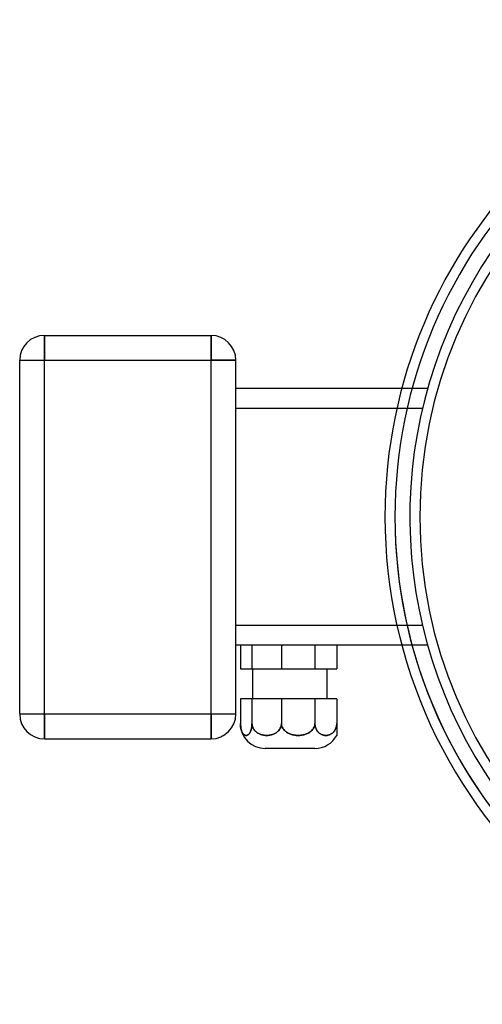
# Model space of a CAD drawing. Header units: millimetres. Extents: x -174 to 100, y -112 to 100.
# Tile 1 of 4: x -174 to -80, y -98 to 100. Entities that reach past the tile are written whole.
import ezdxf

# ---------------------------------------------------------------- set-up
doc = ezdxf.new("R2010")
doc.units = ezdxf.units.MM
doc.layers.add('HIDDEN', color=7, linetype='Continuous')
doc.layers.add('THICK', color=7, linetype='Continuous')

msp = doc.modelspace()

# ---------------------------------------------------------------- linework, layer by layer
at = {"layer": 'HIDDEN'}
for p, q in [((-168.5, 36.51), (-168.5, 31.51)), ((-168.5, 36.51), (-168.5, 36.51)), ((-135, 36.51), (-135, 31.51)), ((-135, 36.51), (-135, 36.51)), ((-173.5, 31.51), (-168.5, 31.51)), ((-173.5, 31.51), (-173.5, 31.51)), ((-168.5, 31.51), (-135, 31.51)), ((-168.5, -39.62), (-168.5, 31.51)), ((-135, 31.51), (-130, 31.51)), ((-135, -39.62), (-135, 31.51)), ((-130, 31.51), (-130, 31.51)), ((-130, 25.81), (-130, 25.81)), ((-91.43, 25.81), (-96.61, 25.81)), ((-91.43, 25.81), (-91.43, 25.81)), ((-92.46, 21.81), (-130, 21.81)), ((-92.46, 21.81), (-97.59, 21.81)), ((-92.46, -21.81), (-130, -21.81)), ((-92.46, -21.81), (-97.59, -21.81)), ((-130, -25.81), (-130, -25.81)), ((-126.76, -25.81), (-126.76, -30.55)), ((-126.76, -25.81), (-126.76, -30.55)), ((-126.76, -25.81), (-126.76, -30.55)), ((-120.84, -25.81), (-120.84, -30.55)), ((-120.84, -25.81), (-120.84, -30.55)), ((-120.84, -25.81), (-120.84, -30.55)), ((-114.1, -25.81), (-114.1, -30.55)), ((-114.1, -25.81), (-114.1, -30.55)), ((-114.1, -25.81), (-114.1, -30.55)), ((-109.7, -25.81), (-109.7, -25.81)), ((-109.7, -25.81), (-109.7, -25.81)), ((-91.43, -25.81), (-96.61, -25.81)), ((-91.43, -25.81), (-91.43, -25.81)), ((-109.7, -30.55), (-109.7, -30.55)), ((-109.7, -30.55), (-109.7, -30.55)), ((-126.76, -36.55), (-126.76, -41.55)), ((-126.76, -36.55), (-126.76, -41.55)), ((-126.76, -36.55), (-126.76, -41.55)), ((-120.84, -36.55), (-120.84, -41.55)), ((-120.84, -36.55), (-120.84, -41.55)), ((-120.84, -36.55), (-120.84, -41.55)), ((-114.1, -36.55), (-114.1, -41.55)), ((-114.1, -36.55), (-114.1, -41.55)), ((-114.1, -36.55), (-114.1, -41.55)), ((-109.7, -36.55), (-109.7, -36.55)), ((-109.7, -36.55), (-109.7, -36.55)), ((-173.5, -39.62), (-173.5, -39.62)), ((-173.5, -39.62), (-168.5, -39.62)), ((-168.5, -39.62), (-135, -39.62)), ((-168.5, -39.62), (-168.5, -44.62)), ((-135, -39.62), (-130, -39.62)), ((-135, -39.62), (-135, -44.62)), ((-130, -39.62), (-130, -39.62)), ((-129.1, -41.74), (-129.1, -41.55)), ((-129.1, -41.74), (-129.1, -41.55)), ((-129.1, -41.55), (-129.1, -41.74)), ((-126.76, -41.55), (-126.76, -41.74)), ((-126.75, -41.74), (-126.76, -41.55)), ((-126.76, -41.55), (-126.76, -41.74)), ((-126.75, -41.74), (-126.76, -41.55)), ((-126.76, -41.74), (-126.76, -41.55)), ((-126.76, -41.55), (-126.75, -41.74)), ((-120.84, -41.55), (-120.85, -41.74)), ((-120.84, -41.55), (-120.85, -41.74)), ((-120.85, -41.74), (-120.84, -41.55)), ((-120.83, -41.74), (-120.84, -41.55)), ((-120.83, -41.74), (-120.84, -41.55)), ((-120.84, -41.55), (-120.83, -41.74)), ((-114.1, -41.55), (-114.11, -41.74)), ((-114.1, -41.55), (-114.11, -41.74)), ((-114.11, -41.74), (-114.1, -41.55)), ((-114.09, -41.74), (-114.1, -41.55)), ((-114.09, -41.74), (-114.1, -41.55)), ((-114.1, -41.55), (-114.09, -41.74)), ((-109.7, -41.55), (-109.71, -41.74)), ((-109.7, -41.55), (-109.71, -41.74)), ((-109.71, -41.74), (-109.7, -41.55)), ((-129.09, -41.93), (-129.1, -41.74)), ((-129.09, -41.93), (-129.1, -41.74)), ((-129.1, -41.74), (-129.09, -41.93)), ((-129.07, -42.11), (-129.09, -41.93)), ((-129.07, -42.11), (-129.09, -41.93)), ((-129.09, -41.93), (-129.07, -42.11)), ((-129.04, -42.29), (-129.07, -42.11)), ((-129.04, -42.29), (-129.07, -42.11)), ((-129.07, -42.11), (-129.04, -42.29)), ((-129.01, -42.46), (-129.04, -42.29)), ((-129.01, -42.46), (-129.04, -42.29)), ((-129.04, -42.29), (-129.01, -42.46)), ((-128.98, -42.63), (-129.01, -42.46)), ((-128.98, -42.63), (-129.01, -42.46)), ((-129.01, -42.46), (-128.98, -42.63)), ((-128.94, -42.77), (-128.98, -42.63)), ((-128.94, -42.77), (-128.98, -42.63)), ((-128.98, -42.63), (-128.94, -42.77)), ((-128.89, -42.91), (-128.94, -42.77)), ((-128.89, -42.91), (-128.94, -42.77)), ((-128.94, -42.77), (-128.89, -42.91)), ((-128.84, -43.05), (-128.89, -42.91)), ((-128.84, -43.05), (-128.89, -42.91)), ((-128.89, -42.91), (-128.84, -43.05)), ((-128.79, -43.17), (-128.84, -43.05)), ((-128.79, -43.17), (-128.84, -43.05)), ((-128.84, -43.05), (-128.79, -43.17)), ((-128.74, -43.28), (-128.79, -43.17)), ((-128.74, -43.28), (-128.79, -43.17)), ((-128.79, -43.17), (-128.74, -43.28)), ((-128.69, -43.38), (-128.74, -43.28)), ((-128.69, -43.38), (-128.74, -43.28)), ((-128.74, -43.28), (-128.69, -43.38)), ((-128.63, -43.47), (-128.69, -43.38)), ((-128.63, -43.47), (-128.69, -43.38)), ((-128.69, -43.38), (-128.63, -43.47)), ((-128.57, -43.56), (-128.63, -43.47)), ((-128.57, -43.56), (-128.63, -43.47)), ((-128.63, -43.47), (-128.57, -43.56)), ((-128.51, -43.63), (-128.57, -43.56)), ((-128.51, -43.63), (-128.57, -43.56)), ((-128.57, -43.56), (-128.51, -43.63)), ((-127.29, -43.56), (-127.35, -43.63)), ((-127.29, -43.56), (-127.35, -43.63)), ((-127.35, -43.63), (-127.29, -43.56)), ((-127.23, -43.47), (-127.29, -43.56)), ((-127.23, -43.47), (-127.29, -43.56)), ((-127.29, -43.56), (-127.23, -43.47)), ((-127.17, -43.38), (-127.23, -43.47)), ((-127.17, -43.38), (-127.23, -43.47)), ((-127.23, -43.47), (-127.17, -43.38)), ((-127.12, -43.28), (-127.17, -43.38)), ((-127.12, -43.28), (-127.17, -43.38)), ((-127.17, -43.38), (-127.12, -43.28)), ((-127.07, -43.17), (-127.12, -43.28)), ((-127.07, -43.17), (-127.12, -43.28)), ((-127.12, -43.28), (-127.07, -43.17)), ((-127.02, -43.05), (-127.07, -43.17)), ((-127.02, -43.05), (-127.07, -43.17)), ((-127.07, -43.17), (-127.02, -43.05)), ((-126.97, -42.91), (-127.02, -43.05)), ((-126.97, -42.91), (-127.02, -43.05)), ((-127.02, -43.05), (-126.97, -42.91)), ((-126.92, -42.77), (-126.97, -42.91)), ((-126.92, -42.77), (-126.97, -42.91)), ((-126.97, -42.91), (-126.92, -42.77)), ((-126.88, -42.63), (-126.92, -42.77)), ((-126.88, -42.63), (-126.92, -42.77)), ((-126.92, -42.77), (-126.88, -42.63)), ((-126.85, -42.46), (-126.88, -42.63)), ((-126.85, -42.46), (-126.88, -42.63)), ((-126.88, -42.63), (-126.85, -42.46)), ((-126.82, -42.29), (-126.85, -42.46)), ((-126.82, -42.29), (-126.85, -42.46)), ((-126.85, -42.46), (-126.82, -42.29)), ((-126.79, -42.11), (-126.82, -42.29)), ((-126.79, -42.11), (-126.82, -42.29)), ((-126.82, -42.29), (-126.79, -42.11)), ((-126.78, -41.93), (-126.79, -42.11)), ((-126.78, -41.93), (-126.79, -42.11)), ((-126.79, -42.11), (-126.78, -41.93)), ((-126.76, -41.74), (-126.78, -41.93)), ((-126.76, -41.74), (-126.78, -41.93)), ((-126.78, -41.93), (-126.76, -41.74)), ((-126.72, -41.93), (-126.75, -41.74)), ((-126.72, -41.93), (-126.75, -41.74)), ((-126.75, -41.74), (-126.72, -41.93)), ((-126.68, -42.11), (-126.72, -41.93)), ((-126.68, -42.11), (-126.72, -41.93)), ((-126.72, -41.93), (-126.68, -42.11)), ((-126.62, -42.29), (-126.68, -42.11)), ((-126.62, -42.29), (-126.68, -42.11)), ((-126.68, -42.11), (-126.62, -42.29)), ((-126.54, -42.46), (-126.62, -42.29)), ((-126.54, -42.46), (-126.62, -42.29)), ((-126.62, -42.29), (-126.54, -42.46)), ((-126.45, -42.63), (-126.54, -42.46)), ((-126.45, -42.63), (-126.54, -42.46)), ((-126.54, -42.46), (-126.45, -42.63)), ((-126.35, -42.77), (-126.45, -42.63)), ((-126.35, -42.77), (-126.45, -42.63)), ((-126.45, -42.63), (-126.35, -42.77)), ((-126.24, -42.91), (-126.35, -42.77)), ((-126.24, -42.91), (-126.35, -42.77)), ((-126.35, -42.77), (-126.24, -42.91)), ((-126.11, -43.05), (-126.24, -42.91)), ((-126.11, -43.05), (-126.24, -42.91)), ((-126.24, -42.91), (-126.11, -43.05)), ((-125.98, -43.17), (-126.11, -43.05)), ((-125.98, -43.17), (-126.11, -43.05)), ((-126.11, -43.05), (-125.98, -43.17)), ((-125.85, -43.28), (-125.98, -43.17)), ((-125.85, -43.28), (-125.98, -43.17)), ((-125.98, -43.17), (-125.85, -43.28)), ((-125.71, -43.38), (-125.85, -43.28)), ((-125.71, -43.38), (-125.85, -43.28)), ((-125.85, -43.28), (-125.71, -43.38)), ((-125.56, -43.47), (-125.71, -43.38)), ((-125.56, -43.47), (-125.71, -43.38)), ((-125.71, -43.38), (-125.56, -43.47)), ((-125.41, -43.56), (-125.56, -43.47)), ((-125.41, -43.56), (-125.56, -43.47)), ((-125.56, -43.47), (-125.41, -43.56)), ((-125.26, -43.63), (-125.41, -43.56)), ((-125.26, -43.63), (-125.41, -43.56)), ((-125.41, -43.56), (-125.26, -43.63)), ((-122.19, -43.56), (-122.33, -43.63)), ((-122.19, -43.56), (-122.33, -43.63)), ((-122.33, -43.63), (-122.19, -43.56)), ((-122.04, -43.47), (-122.19, -43.56)), ((-122.04, -43.47), (-122.19, -43.56)), ((-122.19, -43.56), (-122.04, -43.47)), ((-121.89, -43.38), (-122.04, -43.47)), ((-121.89, -43.38), (-122.04, -43.47)), ((-122.04, -43.47), (-121.89, -43.38)), ((-121.75, -43.28), (-121.89, -43.38)), ((-121.75, -43.28), (-121.89, -43.38)), ((-121.89, -43.38), (-121.75, -43.28)), ((-121.61, -43.17), (-121.75, -43.28)), ((-121.61, -43.17), (-121.75, -43.28)), ((-121.75, -43.28), (-121.61, -43.17)), ((-121.48, -43.05), (-121.61, -43.17)), ((-121.48, -43.05), (-121.61, -43.17)), ((-121.61, -43.17), (-121.48, -43.05)), ((-121.36, -42.91), (-121.48, -43.05)), ((-121.36, -42.91), (-121.48, -43.05)), ((-121.48, -43.05), (-121.36, -42.91)), ((-121.25, -42.77), (-121.36, -42.91)), ((-121.25, -42.77), (-121.36, -42.91)), ((-121.36, -42.91), (-121.25, -42.77)), ((-121.15, -42.63), (-121.25, -42.77)), ((-121.15, -42.63), (-121.25, -42.77)), ((-121.25, -42.77), (-121.15, -42.63)), ((-121.06, -42.46), (-121.15, -42.63)), ((-121.06, -42.46), (-121.15, -42.63)), ((-121.15, -42.63), (-121.06, -42.46)), ((-120.98, -42.29), (-121.06, -42.46)), ((-120.98, -42.29), (-121.06, -42.46)), ((-121.06, -42.46), (-120.98, -42.29)), ((-120.92, -42.11), (-120.98, -42.29)), ((-120.92, -42.11), (-120.98, -42.29)), ((-120.98, -42.29), (-120.92, -42.11)), ((-120.87, -41.93), (-120.92, -42.11)), ((-120.87, -41.93), (-120.92, -42.11)), ((-120.92, -42.11), (-120.87, -41.93)), ((-120.85, -41.74), (-120.87, -41.93)), ((-120.85, -41.74), (-120.87, -41.93)), ((-120.87, -41.93), (-120.85, -41.74)), ((-120.79, -41.93), (-120.83, -41.74)), ((-120.79, -41.93), (-120.83, -41.74)), ((-120.83, -41.74), (-120.79, -41.93)), ((-120.74, -42.11), (-120.79, -41.93)), ((-120.74, -42.11), (-120.79, -41.93)), ((-120.79, -41.93), (-120.74, -42.11)), ((-120.67, -42.29), (-120.74, -42.11)), ((-120.67, -42.29), (-120.74, -42.11)), ((-120.74, -42.11), (-120.67, -42.29)), ((-120.58, -42.46), (-120.67, -42.29)), ((-120.58, -42.46), (-120.67, -42.29)), ((-120.67, -42.29), (-120.58, -42.46)), ((-120.48, -42.63), (-120.58, -42.46)), ((-120.48, -42.63), (-120.58, -42.46)), ((-120.58, -42.46), (-120.48, -42.63)), ((-120.37, -42.77), (-120.48, -42.63)), ((-120.37, -42.77), (-120.48, -42.63)), ((-120.48, -42.63), (-120.37, -42.77)), ((-120.24, -42.91), (-120.37, -42.77)), ((-120.24, -42.91), (-120.37, -42.77)), ((-120.37, -42.77), (-120.24, -42.91)), ((-120.1, -43.05), (-120.24, -42.91)), ((-120.1, -43.05), (-120.24, -42.91)), ((-120.24, -42.91), (-120.1, -43.05)), ((-119.95, -43.17), (-120.1, -43.05)), ((-119.95, -43.17), (-120.1, -43.05)), ((-120.1, -43.05), (-119.95, -43.17)), ((-119.8, -43.28), (-119.95, -43.17)), ((-119.8, -43.28), (-119.95, -43.17)), ((-119.95, -43.17), (-119.8, -43.28)), ((-119.64, -43.38), (-119.8, -43.28)), ((-119.64, -43.38), (-119.8, -43.28)), ((-119.8, -43.28), (-119.64, -43.38)), ((-119.47, -43.47), (-119.64, -43.38)), ((-119.47, -43.47), (-119.64, -43.38)), ((-119.64, -43.38), (-119.47, -43.47)), ((-119.3, -43.56), (-119.47, -43.47)), ((-119.3, -43.56), (-119.47, -43.47)), ((-119.47, -43.47), (-119.3, -43.56)), ((-119.13, -43.63), (-119.3, -43.56)), ((-119.13, -43.63), (-119.3, -43.56)), ((-119.3, -43.56), (-119.13, -43.63)), ((-115.64, -43.56), (-115.8, -43.63)), ((-115.64, -43.56), (-115.8, -43.63)), ((-115.8, -43.63), (-115.64, -43.56)), ((-115.46, -43.47), (-115.64, -43.56)), ((-115.46, -43.47), (-115.64, -43.56)), ((-115.64, -43.56), (-115.46, -43.47)), ((-115.29, -43.38), (-115.46, -43.47)), ((-115.29, -43.38), (-115.46, -43.47)), ((-115.46, -43.47), (-115.29, -43.38)), ((-115.13, -43.28), (-115.29, -43.38)), ((-115.13, -43.28), (-115.29, -43.38)), ((-115.29, -43.38), (-115.13, -43.28)), ((-114.98, -43.17), (-115.13, -43.28)), ((-114.98, -43.17), (-115.13, -43.28)), ((-115.13, -43.28), (-114.98, -43.17)), ((-114.84, -43.05), (-114.98, -43.17)), ((-114.84, -43.05), (-114.98, -43.17)), ((-114.98, -43.17), (-114.84, -43.05)), ((-114.69, -42.91), (-114.84, -43.05)), ((-114.69, -42.91), (-114.84, -43.05)), ((-114.84, -43.05), (-114.69, -42.91)), ((-114.57, -42.77), (-114.69, -42.91)), ((-114.57, -42.77), (-114.69, -42.91)), ((-114.69, -42.91), (-114.57, -42.77)), ((-114.45, -42.63), (-114.57, -42.77)), ((-114.45, -42.63), (-114.57, -42.77)), ((-114.57, -42.77), (-114.45, -42.63)), ((-114.35, -42.46), (-114.45, -42.63)), ((-114.35, -42.46), (-114.45, -42.63)), ((-114.45, -42.63), (-114.35, -42.46)), ((-114.26, -42.29), (-114.35, -42.46)), ((-114.26, -42.29), (-114.35, -42.46)), ((-114.35, -42.46), (-114.26, -42.29)), ((-114.19, -42.11), (-114.26, -42.29)), ((-114.19, -42.11), (-114.26, -42.29)), ((-114.26, -42.29), (-114.19, -42.11)), ((-114.14, -41.93), (-114.19, -42.11)), ((-114.14, -41.93), (-114.19, -42.11)), ((-114.19, -42.11), (-114.14, -41.93)), ((-114.11, -41.74), (-114.14, -41.93)), ((-114.11, -41.74), (-114.14, -41.93)), ((-114.14, -41.93), (-114.11, -41.74)), ((-114.07, -41.93), (-114.09, -41.74)), ((-114.07, -41.93), (-114.09, -41.74)), ((-114.09, -41.74), (-114.07, -41.93)), ((-114.04, -42.11), (-114.07, -41.93)), ((-114.04, -42.11), (-114.07, -41.93)), ((-114.07, -41.93), (-114.04, -42.11)), ((-113.99, -42.29), (-114.04, -42.11)), ((-113.99, -42.29), (-114.04, -42.11)), ((-114.04, -42.11), (-113.99, -42.29)), ((-113.94, -42.46), (-113.99, -42.29)), ((-113.94, -42.46), (-113.99, -42.29)), ((-113.99, -42.29), (-113.94, -42.46)), ((-113.87, -42.63), (-113.94, -42.46)), ((-113.87, -42.63), (-113.94, -42.46)), ((-113.94, -42.46), (-113.87, -42.63)), ((-113.8, -42.77), (-113.87, -42.63)), ((-113.8, -42.77), (-113.87, -42.63)), ((-113.87, -42.63), (-113.8, -42.77)), ((-113.71, -42.91), (-113.8, -42.77)), ((-113.71, -42.91), (-113.8, -42.77)), ((-113.8, -42.77), (-113.71, -42.91)), ((-113.62, -43.05), (-113.71, -42.91)), ((-113.62, -43.05), (-113.71, -42.91)), ((-113.71, -42.91), (-113.62, -43.05)), ((-113.52, -43.17), (-113.62, -43.05)), ((-113.52, -43.17), (-113.62, -43.05)), ((-113.62, -43.05), (-113.52, -43.17)), ((-113.43, -43.28), (-113.52, -43.17)), ((-113.43, -43.28), (-113.52, -43.17)), ((-113.52, -43.17), (-113.43, -43.28)), ((-113.32, -43.38), (-113.43, -43.28)), ((-113.32, -43.38), (-113.43, -43.28)), ((-113.43, -43.28), (-113.32, -43.38)), ((-113.21, -43.47), (-113.32, -43.38)), ((-113.21, -43.47), (-113.32, -43.38)), ((-113.32, -43.38), (-113.21, -43.47)), ((-113.1, -43.56), (-113.21, -43.47)), ((-113.1, -43.56), (-113.21, -43.47)), ((-113.21, -43.47), (-113.1, -43.56)), ((-112.99, -43.63), (-113.1, -43.56)), ((-112.99, -43.63), (-113.1, -43.56)), ((-113.1, -43.56), (-112.99, -43.63)), ((-110.71, -43.56), (-110.81, -43.63)), ((-110.71, -43.56), (-110.81, -43.63)), ((-110.81, -43.63), (-110.71, -43.56)), ((-110.59, -43.47), (-110.71, -43.56)), ((-110.59, -43.47), (-110.71, -43.56)), ((-110.71, -43.56), (-110.59, -43.47)), ((-110.48, -43.38), (-110.59, -43.47)), ((-110.48, -43.38), (-110.59, -43.47)), ((-110.59, -43.47), (-110.48, -43.38)), ((-110.38, -43.28), (-110.48, -43.38)), ((-110.38, -43.28), (-110.48, -43.38)), ((-110.48, -43.38), (-110.38, -43.28)), ((-110.28, -43.17), (-110.38, -43.28)), ((-110.28, -43.17), (-110.38, -43.28)), ((-110.38, -43.28), (-110.28, -43.17)), ((-110.18, -43.05), (-110.28, -43.17)), ((-110.18, -43.05), (-110.28, -43.17)), ((-110.28, -43.17), (-110.18, -43.05)), ((-110.09, -42.91), (-110.18, -43.05)), ((-110.09, -42.91), (-110.18, -43.05)), ((-110.18, -43.05), (-110.09, -42.91)), ((-110.01, -42.77), (-110.09, -42.91)), ((-110.01, -42.77), (-110.09, -42.91)), ((-110.09, -42.91), (-110.01, -42.77)), ((-109.93, -42.63), (-110.01, -42.77)), ((-109.93, -42.63), (-110.01, -42.77)), ((-110.01, -42.77), (-109.93, -42.63)), ((-109.87, -42.46), (-109.93, -42.63)), ((-109.87, -42.46), (-109.93, -42.63)), ((-109.93, -42.63), (-109.87, -42.46)), ((-109.81, -42.29), (-109.87, -42.46)), ((-109.81, -42.29), (-109.87, -42.46)), ((-109.87, -42.46), (-109.81, -42.29)), ((-109.76, -42.11), (-109.81, -42.29)), ((-109.76, -42.11), (-109.81, -42.29)), ((-109.81, -42.29), (-109.76, -42.11)), ((-109.73, -41.93), (-109.76, -42.11)), ((-109.73, -41.93), (-109.76, -42.11)), ((-109.76, -42.11), (-109.73, -41.93)), ((-109.71, -41.74), (-109.73, -41.93)), ((-109.71, -41.74), (-109.73, -41.93)), ((-109.73, -41.93), (-109.71, -41.74)), ((-168.5, -44.62), (-168.5, -44.62)), ((-135, -44.62), (-135, -44.62)), ((-128.45, -43.69), (-128.51, -43.63)), ((-128.45, -43.69), (-128.51, -43.63)), ((-128.51, -43.63), (-128.45, -43.69)), ((-128.39, -43.75), (-128.45, -43.69)), ((-128.39, -43.75), (-128.45, -43.69)), ((-128.45, -43.69), (-128.39, -43.75)), ((-128.32, -43.8), (-128.39, -43.75)), ((-128.32, -43.8), (-128.39, -43.75)), ((-128.39, -43.75), (-128.32, -43.8)), ((-128.26, -43.84), (-128.32, -43.8)), ((-128.26, -43.84), (-128.32, -43.8)), ((-128.32, -43.8), (-128.26, -43.84)), ((-128.19, -43.87), (-128.26, -43.84)), ((-128.19, -43.87), (-128.26, -43.84)), ((-128.26, -43.84), (-128.19, -43.87)), ((-128.12, -43.9), (-128.19, -43.87)), ((-128.12, -43.9), (-128.19, -43.87)), ((-128.19, -43.87), (-128.12, -43.9)), ((-128.06, -43.92), (-128.12, -43.9)), ((-128.06, -43.92), (-128.12, -43.9)), ((-128.12, -43.9), (-128.06, -43.92)), ((-127.99, -43.93), (-128.06, -43.92)), ((-127.99, -43.93), (-128.06, -43.92)), ((-128.06, -43.92), (-127.99, -43.93)), ((-127.93, -43.93), (-127.99, -43.93)), ((-127.93, -43.93), (-127.99, -43.93)), ((-127.99, -43.93), (-127.93, -43.93)), ((-127.87, -43.93), (-127.93, -43.93)), ((-127.87, -43.93), (-127.93, -43.93)), ((-127.93, -43.93), (-127.87, -43.93)), ((-127.8, -43.92), (-127.87, -43.93)), ((-127.8, -43.92), (-127.87, -43.93)), ((-127.87, -43.93), (-127.8, -43.92)), ((-127.74, -43.9), (-127.8, -43.92)), ((-127.74, -43.9), (-127.8, -43.92)), ((-127.8, -43.92), (-127.74, -43.9)), ((-127.67, -43.87), (-127.74, -43.9)), ((-127.67, -43.87), (-127.74, -43.9)), ((-127.74, -43.9), (-127.67, -43.87)), ((-127.6, -43.84), (-127.67, -43.87)), ((-127.6, -43.84), (-127.67, -43.87)), ((-127.67, -43.87), (-127.6, -43.84)), ((-127.54, -43.8), (-127.6, -43.84)), ((-127.54, -43.8), (-127.6, -43.84)), ((-127.6, -43.84), (-127.54, -43.8)), ((-127.47, -43.75), (-127.54, -43.8)), ((-127.47, -43.75), (-127.54, -43.8)), ((-127.54, -43.8), (-127.47, -43.75)), ((-127.41, -43.69), (-127.47, -43.75)), ((-127.41, -43.69), (-127.47, -43.75)), ((-127.47, -43.75), (-127.41, -43.69)), ((-127.35, -43.63), (-127.41, -43.69)), ((-127.35, -43.63), (-127.41, -43.69)), ((-127.41, -43.69), (-127.35, -43.63)), ((-125.11, -43.69), (-125.26, -43.63)), ((-125.11, -43.69), (-125.26, -43.63)), ((-125.26, -43.63), (-125.11, -43.69)), ((-124.95, -43.75), (-125.11, -43.69)), ((-124.95, -43.75), (-125.11, -43.69)), ((-125.11, -43.69), (-124.95, -43.75)), ((-124.79, -43.8), (-124.95, -43.75)), ((-124.79, -43.8), (-124.95, -43.75)), ((-124.95, -43.75), (-124.79, -43.8)), ((-124.62, -43.84), (-124.79, -43.8)), ((-124.62, -43.84), (-124.79, -43.8)), ((-124.79, -43.8), (-124.62, -43.84)), ((-124.46, -43.87), (-124.62, -43.84)), ((-124.46, -43.87), (-124.62, -43.84)), ((-124.62, -43.84), (-124.46, -43.87)), ((-124.29, -43.9), (-124.46, -43.87)), ((-124.29, -43.9), (-124.46, -43.87)), ((-124.46, -43.87), (-124.29, -43.9)), ((-124.12, -43.92), (-124.29, -43.9)), ((-124.12, -43.92), (-124.29, -43.9)), ((-124.29, -43.9), (-124.12, -43.92)), ((-123.96, -43.93), (-124.12, -43.92)), ((-123.96, -43.93), (-124.12, -43.92)), ((-124.12, -43.92), (-123.96, -43.93)), ((-123.8, -43.93), (-123.96, -43.93)), ((-123.8, -43.93), (-123.96, -43.93)), ((-123.96, -43.93), (-123.8, -43.93)), ((-123.64, -43.93), (-123.8, -43.93)), ((-123.64, -43.93), (-123.8, -43.93)), ((-123.8, -43.93), (-123.64, -43.93)), ((-123.48, -43.92), (-123.64, -43.93)), ((-123.48, -43.92), (-123.64, -43.93)), ((-123.64, -43.93), (-123.48, -43.92)), ((-123.31, -43.9), (-123.48, -43.92)), ((-123.31, -43.9), (-123.48, -43.92)), ((-123.48, -43.92), (-123.31, -43.9)), ((-123.14, -43.87), (-123.31, -43.9)), ((-123.14, -43.87), (-123.31, -43.9)), ((-123.31, -43.9), (-123.14, -43.87)), ((-122.97, -43.84), (-123.14, -43.87)), ((-122.97, -43.84), (-123.14, -43.87)), ((-123.14, -43.87), (-122.97, -43.84)), ((-122.81, -43.8), (-122.97, -43.84)), ((-122.81, -43.8), (-122.97, -43.84)), ((-122.97, -43.84), (-122.81, -43.8)), ((-122.64, -43.75), (-122.81, -43.8)), ((-122.64, -43.75), (-122.81, -43.8)), ((-122.81, -43.8), (-122.64, -43.75)), ((-122.49, -43.69), (-122.64, -43.75)), ((-122.49, -43.69), (-122.64, -43.75)), ((-122.64, -43.75), (-122.49, -43.69)), ((-122.33, -43.63), (-122.49, -43.69)), ((-122.33, -43.63), (-122.49, -43.69)), ((-122.49, -43.69), (-122.33, -43.63)), ((-118.96, -43.69), (-119.13, -43.63)), ((-118.96, -43.69), (-119.13, -43.63)), ((-119.13, -43.63), (-118.96, -43.69)), ((-118.78, -43.75), (-118.96, -43.69)), ((-118.78, -43.75), (-118.96, -43.69)), ((-118.96, -43.69), (-118.78, -43.75)), ((-118.6, -43.8), (-118.78, -43.75)), ((-118.6, -43.8), (-118.78, -43.75)), ((-118.78, -43.75), (-118.6, -43.8)), ((-118.41, -43.84), (-118.6, -43.8)), ((-118.41, -43.84), (-118.6, -43.8)), ((-118.6, -43.8), (-118.41, -43.84)), ((-118.22, -43.87), (-118.41, -43.84)), ((-118.22, -43.87), (-118.41, -43.84)), ((-118.41, -43.84), (-118.22, -43.87)), ((-118.02, -43.9), (-118.22, -43.87)), ((-118.02, -43.9), (-118.22, -43.87)), ((-118.22, -43.87), (-118.02, -43.9)), ((-117.84, -43.92), (-118.02, -43.9)), ((-117.84, -43.92), (-118.02, -43.9)), ((-118.02, -43.9), (-117.84, -43.92)), ((-117.65, -43.93), (-117.84, -43.92)), ((-117.65, -43.93), (-117.84, -43.92)), ((-117.84, -43.92), (-117.65, -43.93)), ((-117.47, -43.93), (-117.65, -43.93)), ((-117.47, -43.93), (-117.65, -43.93)), ((-117.65, -43.93), (-117.47, -43.93)), ((-117.29, -43.93), (-117.47, -43.93)), ((-117.29, -43.93), (-117.47, -43.93)), ((-117.47, -43.93), (-117.29, -43.93)), ((-117.1, -43.92), (-117.29, -43.93)), ((-117.1, -43.92), (-117.29, -43.93)), ((-117.29, -43.93), (-117.1, -43.92)), ((-116.91, -43.9), (-117.1, -43.92)), ((-116.91, -43.9), (-117.1, -43.92)), ((-117.1, -43.92), (-116.91, -43.9)), ((-116.72, -43.87), (-116.91, -43.9)), ((-116.72, -43.87), (-116.91, -43.9)), ((-116.91, -43.9), (-116.72, -43.87)), ((-116.53, -43.84), (-116.72, -43.87)), ((-116.53, -43.84), (-116.72, -43.87)), ((-116.72, -43.87), (-116.53, -43.84)), ((-116.34, -43.8), (-116.53, -43.84)), ((-116.34, -43.8), (-116.53, -43.84)), ((-116.53, -43.84), (-116.34, -43.8)), ((-116.16, -43.75), (-116.34, -43.8)), ((-116.16, -43.75), (-116.34, -43.8)), ((-116.34, -43.8), (-116.16, -43.75)), ((-115.98, -43.69), (-116.16, -43.75)), ((-115.98, -43.69), (-116.16, -43.75)), ((-116.16, -43.75), (-115.98, -43.69)), ((-115.8, -43.63), (-115.98, -43.69)), ((-115.8, -43.63), (-115.98, -43.69)), ((-115.98, -43.69), (-115.8, -43.63)), ((-112.88, -43.69), (-112.99, -43.63)), ((-112.88, -43.69), (-112.99, -43.63)), ((-112.99, -43.63), (-112.88, -43.69)), ((-112.76, -43.75), (-112.88, -43.69)), ((-112.76, -43.75), (-112.88, -43.69)), ((-112.88, -43.69), (-112.76, -43.75)), ((-112.64, -43.8), (-112.76, -43.75)), ((-112.64, -43.8), (-112.76, -43.75)), ((-112.76, -43.75), (-112.64, -43.8)), ((-112.51, -43.84), (-112.64, -43.8)), ((-112.51, -43.84), (-112.64, -43.8)), ((-112.64, -43.8), (-112.51, -43.84)), ((-112.39, -43.87), (-112.51, -43.84)), ((-112.39, -43.87), (-112.51, -43.84)), ((-112.51, -43.84), (-112.39, -43.87)), ((-112.26, -43.9), (-112.39, -43.87)), ((-112.26, -43.9), (-112.39, -43.87)), ((-112.39, -43.87), (-112.26, -43.9)), ((-112.14, -43.92), (-112.26, -43.9)), ((-112.14, -43.92), (-112.26, -43.9)), ((-112.26, -43.9), (-112.14, -43.92)), ((-112.02, -43.93), (-112.14, -43.92)), ((-112.02, -43.93), (-112.14, -43.92)), ((-112.14, -43.92), (-112.02, -43.93)), ((-111.9, -43.93), (-112.02, -43.93)), ((-111.9, -43.93), (-112.02, -43.93)), ((-112.02, -43.93), (-111.9, -43.93)), ((-111.78, -43.93), (-111.9, -43.93)), ((-111.78, -43.93), (-111.9, -43.93)), ((-111.9, -43.93), (-111.78, -43.93)), ((-111.66, -43.92), (-111.78, -43.93)), ((-111.66, -43.92), (-111.78, -43.93)), ((-111.78, -43.93), (-111.66, -43.92)), ((-111.54, -43.9), (-111.66, -43.92)), ((-111.54, -43.9), (-111.66, -43.92)), ((-111.66, -43.92), (-111.54, -43.9)), ((-111.41, -43.87), (-111.54, -43.9)), ((-111.41, -43.87), (-111.54, -43.9)), ((-111.54, -43.9), (-111.41, -43.87)), ((-111.29, -43.84), (-111.41, -43.87)), ((-111.29, -43.84), (-111.41, -43.87)), ((-111.41, -43.87), (-111.29, -43.84)), ((-111.17, -43.8), (-111.29, -43.84)), ((-111.17, -43.8), (-111.29, -43.84)), ((-111.29, -43.84), (-111.17, -43.8)), ((-111.04, -43.75), (-111.17, -43.8)), ((-111.04, -43.75), (-111.17, -43.8)), ((-111.17, -43.8), (-111.04, -43.75)), ((-110.93, -43.69), (-111.04, -43.75)), ((-110.93, -43.69), (-111.04, -43.75)), ((-111.04, -43.75), (-110.93, -43.69)), ((-110.81, -43.63), (-110.93, -43.69)), ((-110.81, -43.63), (-110.93, -43.69)), ((-110.93, -43.69), (-110.81, -43.63))]:
    msp.add_line(p, q, dxfattribs=at)
for radius, start, end in [(98, 0, 180), (98, 0, 180), (98, 0, 180), (93, 90, 270), (98, 180, 270), (98, 180, 270), (98, 180, 270)]:
    msp.add_arc((0, 0), radius, start, end, dxfattribs=at)
for centre, major_axis, ratio, start_param, end_param in [((-120.9, -21.81), (-6.93, 0), 0.57735, 1.570796, 1.579691), ((-120.63, -21.81), (22.69, 0), 0.176327, -1.579691, -1.570796)]:
    msp.add_ellipse(centre, major_axis=major_axis, ratio=ratio, start_param=start_param, end_param=end_param, dxfattribs=at)
at = {"layer": 'THICK'}
for p, q in [((-168.5, 36.51), (-135, 36.51)), ((-168.5, 31.51), (-168.5, 36.51)), ((-135, 31.51), (-135, 36.51)), ((-173.5, 31.51), (-168.5, 31.51)), ((-173.5, -39.62), (-173.5, 31.51)), ((-168.5, 31.51), (-135, 31.51)), ((-168.5, -39.62), (-168.5, 31.51)), ((-130, 31.51), (-135, 31.51)), ((-135, -39.62), (-135, 31.51)), ((-130, -39.62), (-130, 31.51)), ((-96.61, 25.81), (-130, 25.81)), ((-97.59, 21.81), (-130, 21.81)), ((-97.59, -21.81), (-130, -21.81)), ((-96.61, -25.81), (-130, -25.81)), ((-129.1, -25.81), (-129.1, -30.55)), ((-126.76, -25.81), (-126.76, -30.55)), ((-120.84, -25.81), (-120.84, -30.55)), ((-114.1, -25.81), (-114.1, -30.55)), ((-109.7, -25.81), (-109.7, -30.55)), ((-129.1, -30.55), (-126.76, -30.55)), ((-126.76, -30.55), (-120.84, -30.55)), ((-126.6, -36.55), (-126.6, -30.55)), ((-120.84, -30.55), (-114.1, -30.55)), ((-114.1, -30.55), (-109.7, -30.55)), ((-111.6, -36.55), (-111.6, -30.55)), ((-126.76, -36.55), (-129.1, -36.55)), ((-129.1, -36.55), (-129.1, -41.55)), ((-120.84, -36.55), (-126.76, -36.55)), ((-126.76, -36.55), (-126.76, -41.55)), ((-114.1, -36.55), (-120.84, -36.55)), ((-120.84, -36.55), (-120.84, -41.55)), ((-109.7, -36.55), (-114.1, -36.55)), ((-114.1, -36.55), (-114.1, -41.55)), ((-109.7, -36.55), (-109.7, -41.55)), ((-173.5, -39.62), (-168.5, -39.62)), ((-168.5, -44.62), (-168.5, -39.62)), ((-168.5, -39.62), (-135, -39.62)), ((-135, -44.62), (-135, -39.62)), ((-135, -39.62), (-130, -39.62)), ((-129.1, -41.55), (-129.1, -41.74)), ((-126.76, -41.74), (-126.76, -41.55)), ((-126.76, -41.55), (-126.75, -41.74)), ((-120.85, -41.74), (-120.84, -41.55)), ((-120.84, -41.55), (-120.83, -41.74)), ((-114.11, -41.74), (-114.1, -41.55)), ((-114.1, -41.55), (-114.09, -41.74)), ((-109.71, -41.74), (-109.7, -41.55)), ((-109.7, -41.55), (-109.7, -41.73)), ((-129.1, -41.74), (-129.09, -41.93)), ((-129.09, -41.93), (-129.07, -42.11)), ((-129.07, -42.11), (-129.04, -42.29)), ((-129.04, -42.29), (-129.01, -42.46)), ((-129.01, -42.46), (-128.98, -42.63)), ((-128.98, -42.63), (-128.94, -42.77)), ((-128.94, -42.77), (-128.89, -42.91)), ((-128.89, -42.91), (-128.84, -43.05)), ((-128.84, -43.05), (-128.79, -43.17)), ((-128.79, -43.17), (-128.74, -43.28)), ((-128.74, -43.28), (-128.69, -43.38)), ((-128.69, -43.38), (-128.63, -43.47)), ((-128.63, -43.47), (-128.57, -43.56)), ((-128.57, -43.56), (-128.51, -43.63)), ((-127.35, -43.63), (-127.29, -43.56)), ((-127.29, -43.56), (-127.23, -43.47)), ((-127.23, -43.47), (-127.17, -43.38)), ((-127.17, -43.38), (-127.12, -43.28)), ((-127.12, -43.28), (-127.07, -43.17)), ((-127.07, -43.17), (-127.02, -43.05)), ((-127.02, -43.05), (-126.97, -42.91)), ((-126.97, -42.91), (-126.92, -42.77)), ((-126.92, -42.77), (-126.88, -42.63)), ((-126.88, -42.63), (-126.85, -42.46)), ((-126.85, -42.46), (-126.82, -42.29)), ((-126.82, -42.29), (-126.79, -42.11)), ((-126.79, -42.11), (-126.78, -41.93)), ((-126.78, -41.93), (-126.76, -41.74)), ((-126.75, -41.74), (-126.72, -41.93)), ((-126.72, -41.93), (-126.68, -42.11)), ((-126.68, -42.11), (-126.62, -42.29)), ((-126.62, -42.29), (-126.54, -42.46)), ((-126.54, -42.46), (-126.45, -42.63)), ((-126.45, -42.63), (-126.35, -42.77)), ((-126.35, -42.77), (-126.24, -42.91)), ((-126.24, -42.91), (-126.11, -43.05)), ((-126.11, -43.05), (-125.98, -43.17)), ((-125.98, -43.17), (-125.85, -43.28)), ((-125.85, -43.28), (-125.71, -43.38)), ((-125.71, -43.38), (-125.56, -43.47)), ((-125.56, -43.47), (-125.41, -43.56)), ((-125.41, -43.56), (-125.26, -43.63)), ((-122.33, -43.63), (-122.19, -43.56)), ((-122.19, -43.56), (-122.04, -43.47)), ((-122.04, -43.47), (-121.89, -43.38)), ((-121.89, -43.38), (-121.75, -43.28)), ((-121.75, -43.28), (-121.61, -43.17)), ((-121.61, -43.17), (-121.48, -43.05)), ((-121.48, -43.05), (-121.36, -42.91)), ((-121.36, -42.91), (-121.25, -42.77)), ((-121.25, -42.77), (-121.15, -42.63)), ((-121.15, -42.63), (-121.06, -42.46)), ((-121.06, -42.46), (-120.98, -42.29)), ((-120.98, -42.29), (-120.92, -42.11)), ((-120.92, -42.11), (-120.87, -41.93)), ((-120.87, -41.93), (-120.85, -41.74)), ((-120.83, -41.74), (-120.79, -41.93)), ((-120.79, -41.93), (-120.74, -42.11)), ((-120.74, -42.11), (-120.67, -42.29)), ((-120.67, -42.29), (-120.58, -42.46)), ((-120.58, -42.46), (-120.48, -42.63)), ((-120.48, -42.63), (-120.37, -42.77)), ((-120.37, -42.77), (-120.24, -42.91)), ((-120.24, -42.91), (-120.1, -43.05)), ((-120.1, -43.05), (-119.95, -43.17)), ((-119.95, -43.17), (-119.8, -43.28)), ((-119.8, -43.28), (-119.64, -43.38)), ((-119.64, -43.38), (-119.47, -43.47)), ((-119.47, -43.47), (-119.3, -43.56)), ((-119.3, -43.56), (-119.13, -43.63)), ((-115.8, -43.63), (-115.64, -43.56)), ((-115.64, -43.56), (-115.46, -43.47)), ((-115.46, -43.47), (-115.29, -43.38)), ((-115.29, -43.38), (-115.13, -43.28)), ((-115.13, -43.28), (-114.98, -43.17)), ((-114.98, -43.17), (-114.84, -43.05)), ((-114.84, -43.05), (-114.69, -42.91)), ((-114.69, -42.91), (-114.57, -42.77)), ((-114.57, -42.77), (-114.45, -42.63)), ((-114.45, -42.63), (-114.35, -42.46)), ((-114.35, -42.46), (-114.26, -42.29)), ((-114.26, -42.29), (-114.19, -42.11)), ((-114.19, -42.11), (-114.14, -41.93)), ((-114.14, -41.93), (-114.11, -41.74)), ((-114.09, -41.74), (-114.07, -41.93)), ((-114.07, -41.93), (-114.04, -42.11)), ((-114.04, -42.11), (-113.99, -42.29)), ((-113.99, -42.29), (-113.94, -42.46)), ((-113.94, -42.46), (-113.87, -42.63)), ((-113.87, -42.63), (-113.8, -42.77)), ((-113.8, -42.77), (-113.71, -42.91)), ((-113.71, -42.91), (-113.62, -43.05)), ((-113.62, -43.05), (-113.52, -43.17)), ((-113.52, -43.17), (-113.43, -43.28)), ((-113.43, -43.28), (-113.32, -43.38)), ((-113.32, -43.38), (-113.21, -43.47)), ((-113.21, -43.47), (-113.1, -43.56)), ((-113.1, -43.56), (-112.99, -43.63)), ((-110.81, -43.63), (-110.71, -43.56)), ((-110.71, -43.56), (-110.59, -43.47)), ((-110.59, -43.47), (-110.48, -43.38)), ((-110.48, -43.38), (-110.38, -43.28)), ((-110.38, -43.28), (-110.28, -43.17)), ((-110.28, -43.17), (-110.18, -43.05)), ((-110.18, -43.05), (-110.09, -42.91)), ((-110.09, -42.91), (-110.01, -42.77)), ((-110.01, -42.77), (-109.93, -42.63)), ((-109.93, -42.63), (-109.87, -42.46)), ((-109.87, -42.46), (-109.81, -42.29)), ((-109.81, -42.29), (-109.76, -42.11)), ((-109.76, -42.11), (-109.73, -41.93)), ((-109.73, -41.93), (-109.71, -41.74)), ((-109.7, -41.73), (-109.7, -41.92)), ((-109.7, -41.92), (-109.7, -42.09)), ((-109.7, -42.09), (-109.7, -42.26)), ((-109.7, -42.26), (-109.7, -42.43)), ((-109.7, -42.43), (-109.7, -42.59)), ((-109.7, -42.59), (-109.7, -42.73)), ((-109.7, -42.73), (-109.7, -42.87)), ((-109.7, -42.87), (-109.7, -43)), ((-109.7, -43), (-109.7, -43.12)), ((-109.7, -43.12), (-109.7, -43.23)), ((-109.7, -43.23), (-109.7, -43.33)), ((-109.7, -43.33), (-109.7, -43.43)), ((-109.7, -43.43), (-109.7, -43.51)), ((-109.7, -43.51), (-109.7, -43.59)), ((-168.5, -44.62), (-135, -44.62)), ((-128.51, -43.63), (-128.45, -43.69)), ((-128.45, -43.69), (-128.39, -43.75)), ((-128.39, -43.75), (-128.32, -43.8)), ((-128.32, -43.8), (-128.26, -43.84)), ((-128.26, -43.84), (-128.19, -43.87)), ((-128.19, -43.87), (-128.12, -43.9)), ((-128.12, -43.9), (-128.06, -43.92)), ((-128.06, -43.92), (-127.99, -43.93)), ((-127.99, -43.93), (-127.93, -43.93)), ((-127.93, -43.93), (-127.87, -43.93)), ((-127.87, -43.93), (-127.8, -43.92)), ((-127.8, -43.92), (-127.74, -43.9)), ((-127.74, -43.9), (-127.67, -43.87)), ((-127.67, -43.87), (-127.6, -43.84)), ((-127.6, -43.84), (-127.54, -43.8)), ((-127.54, -43.8), (-127.47, -43.75)), ((-127.47, -43.75), (-127.41, -43.69)), ((-127.41, -43.69), (-127.35, -43.63)), ((-125.26, -43.63), (-125.11, -43.69)), ((-125.11, -43.69), (-124.95, -43.75)), ((-124.95, -43.75), (-124.79, -43.8)), ((-124.79, -43.8), (-124.62, -43.84)), ((-124.62, -43.84), (-124.46, -43.87)), ((-124.46, -43.87), (-124.29, -43.9)), ((-124.29, -43.9), (-124.12, -43.92)), ((-124.12, -43.92), (-123.96, -43.93)), ((-123.96, -43.93), (-123.8, -43.93)), ((-123.8, -43.93), (-123.64, -43.93)), ((-123.64, -43.93), (-123.48, -43.92)), ((-123.48, -43.92), (-123.31, -43.9)), ((-123.31, -43.9), (-123.14, -43.87)), ((-123.14, -43.87), (-122.97, -43.84)), ((-122.97, -43.84), (-122.81, -43.8)), ((-122.81, -43.8), (-122.64, -43.75)), ((-122.64, -43.75), (-122.49, -43.69)), ((-122.49, -43.69), (-122.33, -43.63)), ((-119.13, -43.63), (-118.96, -43.69)), ((-118.96, -43.69), (-118.78, -43.75)), ((-118.78, -43.75), (-118.6, -43.8)), ((-118.6, -43.8), (-118.41, -43.84)), ((-118.41, -43.84), (-118.22, -43.87)), ((-118.22, -43.87), (-118.02, -43.9)), ((-118.02, -43.9), (-117.84, -43.92)), ((-117.84, -43.92), (-117.65, -43.93)), ((-117.65, -43.93), (-117.47, -43.93)), ((-117.47, -43.93), (-117.29, -43.93)), ((-117.29, -43.93), (-117.1, -43.92)), ((-117.1, -43.92), (-116.91, -43.9)), ((-116.91, -43.9), (-116.72, -43.87)), ((-116.72, -43.87), (-116.53, -43.84)), ((-116.53, -43.84), (-116.34, -43.8)), ((-116.34, -43.8), (-116.16, -43.75)), ((-116.16, -43.75), (-115.98, -43.69)), ((-115.98, -43.69), (-115.8, -43.63)), ((-112.99, -43.63), (-112.88, -43.69)), ((-112.88, -43.69), (-112.76, -43.75)), ((-112.76, -43.75), (-112.64, -43.8)), ((-112.64, -43.8), (-112.51, -43.84)), ((-112.51, -43.84), (-112.39, -43.87)), ((-112.39, -43.87), (-112.26, -43.9)), ((-112.26, -43.9), (-112.14, -43.92)), ((-112.14, -43.92), (-112.02, -43.93)), ((-112.02, -43.93), (-111.9, -43.93)), ((-111.9, -43.93), (-111.78, -43.93)), ((-111.78, -43.93), (-111.66, -43.92)), ((-111.66, -43.92), (-111.54, -43.9)), ((-111.54, -43.9), (-111.41, -43.87)), ((-111.41, -43.87), (-111.29, -43.84)), ((-111.29, -43.84), (-111.17, -43.8)), ((-111.17, -43.8), (-111.04, -43.75)), ((-111.04, -43.75), (-110.93, -43.69)), ((-110.93, -43.69), (-110.81, -43.63)), ((-109.7, -43.59), (-109.7, -43.65)), ((-109.7, -43.65), (-109.7, -43.71)), ((-109.7, -43.71), (-109.7, -43.76)), ((-109.7, -43.76), (-109.7, -43.81)), ((-109.7, -43.81), (-109.7, -43.85)), ((-109.7, -43.85), (-109.7, -43.88)), ((-109.7, -43.88), (-109.7, -43.9)), ((-109.7, -43.9), (-109.7, -43.92)), ((-109.7, -43.92), (-109.7, -43.93)), ((-109.7, -43.93), (-109.7, -43.93)), ((-114.1, -46.55), (-124.1, -46.55))]:
    msp.add_line(p, q, dxfattribs=at)
for centre, radius, start, end in [((0, 0), 100, 0, 180), ((0, 0), 98, 0, 180), ((0, 0), 95, 90, 227.9342), ((-168.5, 31.51), 5, 90, 180), ((-135, 31.51), 5, 0, 90), ((0, 0), 100, 180, 229.4584), ((0, 0), 98, 180, 228.4506), ((-168.5, -39.62), 5, 180, 270), ((-135, -39.62), 5, 270, 0), ((-124.1, -41.55), 5, 180, 270), ((-114.1, -41.55), 5, 270, 331.5683)]:
    msp.add_arc(centre, radius, start, end, dxfattribs=at)

doc.saveas('drawing.dxf')
